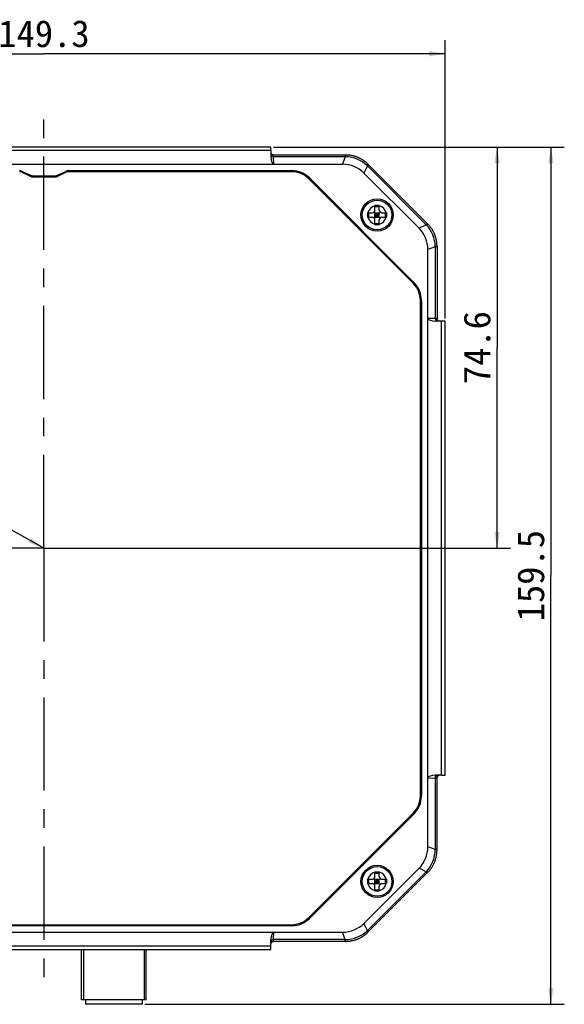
# Model space of a CAD drawing. Header units: millimetres. Extents: x 57 to 738, y 60 to 568.
# Tile 8 of 27: x 166 to 267, y 231 to 414. Entities that reach past the tile are written whole.
import ezdxf
from ezdxf.enums import TextEntityAlignment as Align

# ---------------------------------------------------------------- set-up
doc = ezdxf.new("R2010")
doc.units = ezdxf.units.MM
doc.header["$LTSCALE"] = 46.255
doc.linetypes.add('CENTER', pattern=[0.6, 0.375, -0.075, 0.075, -0.075])
doc.layers.get('0').update_dxf_attribs({"linetype": 'CONTINUOUS'})
for name, color, linetype in [('00_COMPONENTS', 7, 'CONTINUOUS'), ('03_ALL_AXES', 7, 'CONTINUOUS'), ('50_ALL_DETAILS', 7, 'CONTINUOUS'), ('51__DRAFT_DIMS', 7, 'CONTINUOUS')]:
    doc.layers.add(name, color=color, linetype=linetype)
doc.styles.get("Standard").update_dxf_attribs({"font": 'simfang.ttf'})
doc.dimstyles.new('DIMSTYLE_1', dxfattribs={"dimtxt": 5, "dimasz": 3, "dimexe": 2.5, "dimexo": 0.5, "dimgap": 1.25, "dimtad": 1, "dimdec": 1, "dimdsep": 46, "dimtxsty": 'Standard', "dimblk": '_FILLED', "dimblk1": '_FILLED', "dimblk2": '_FILLED', "dimcen": 0.09, "dimclrt": 3, "dimazin": 2, "dimtp": 0.5, "dimtm": 0.5, "dimtfac": 1, "dimtdec": 1, "dimtofl": 0, "dimtmove": 0, "dimatfit": 3, "dimldrblk": '_FILLED', "dimfxl": 1, "dimtolj": 1, "dimarcsym": 0})
doc.dimstyles.new('DIMSTYLE_3', dxfattribs={"dimtxt": 5, "dimasz": 3, "dimexe": 2.5, "dimexo": 0.5, "dimgap": 1.25, "dimtad": 1, "dimdec": 1, "dimdsep": 46, "dimtxsty": 'Standard', "dimblk": '_FILLED', "dimblk1": '_FILLED', "dimblk2": '_FILLED', "dimcen": 0.09, "dimclrt": 3, "dimazin": 2, "dimtp": 0.3, "dimtm": 0.3, "dimtfac": 1, "dimtdec": 1, "dimtofl": 0, "dimtmove": 0, "dimatfit": 3, "dimldrblk": '_FILLED', "dimfxl": 1, "dimtolj": 1, "dimarcsym": 0})
doc.dimstyles.get("Standard").update_dxf_attribs({"dimtxt": 3, "dimasz": 3, "dimexe": 2.5, "dimexo": 0.5, "dimtad": 1, "dimdsep": 46, "dimtxsty": 'Standard', "dimblk": '_FILLED', "dimblk1": '_FILLED', "dimblk2": '_FILLED', "dimcen": 0.09, "dimclrt": 3, "dimazin": 2, "dimtol": 1, "dimtp": 0.01, "dimtm": 0.01, "dimtfac": 1, "dimtofl": 0, "dimtmove": 0, "dimatfit": 3, "dimldrblk": '_FILLED', "dimfxl": 1, "dimtolj": 1, "dimarcsym": 0})

# ---------------------------------------------------------------- blocks, each defined once
blk = doc.blocks.new('_FILLED')
at = {"color": 0, "linetype": 'ByBlock'}
blk.add_solid([(0, 0), (-1, 0.167), (-1, -0.167)], dxfattribs=at)
blk = doc.blocks.new('*D1')
at = {"layer": '51__DRAFT_DIMS', "color": 4, "transparency": 16777216}
for p, q in [((95.52, 358.25), (95.52, 410.01)), ((244.81, 358.25), (244.81, 410.01)), ((95.52, 407.51), (170.16, 407.51)), ((244.81, 407.51), (170.16, 407.51))]:
    blk.add_line(p, q, dxfattribs=at)
at = {"layer": '51__DRAFT_DIMS', "color": 4, "transparency": 16777216, "xscale": 3, "yscale": 3, "zscale": 3}
for p, rotation in [((95.52, 407.51), 179.9989608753), ((244.81, 407.51), 359.9989608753)]:
    blk.add_blockref('_FILLED', p, dxfattribs=dict(at, rotation=rotation))
at = {"layer": '51__DRAFT_DIMS', "color": 3, "transparency": 16777216}
blk.add_text('149.3', height=5, dxfattribs=at).set_placement((170.16, 408.76), align=Align.CENTER)
blk = doc.blocks.new('*D2')
at = {"layer": '51__DRAFT_DIMS', "color": 4, "transparency": 16777216}
for p, q in [((212.9, 390.15), (267.01, 390.15)), ((264.51, 390.15), (264.51, 310.4)), ((264.51, 230.64), (264.51, 310.4)), ((188.91, 230.64), (267.01, 230.64))]:
    blk.add_line(p, q, dxfattribs=at)
at = {"layer": '51__DRAFT_DIMS', "color": 4, "transparency": 16777216, "xscale": 3, "yscale": 3, "zscale": 3}
for p, rotation in [((264.51, 390.15), 89.9989608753), ((264.51, 230.64), 269.9989608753)]:
    blk.add_blockref('_FILLED', p, dxfattribs=dict(at, rotation=rotation))
at = {"layer": '51__DRAFT_DIMS', "color": 3, "transparency": 16777216}
blk.add_text('159.5', height=5, rotation=90, dxfattribs=at).set_placement((263.26, 310.4), align=Align.CENTER)
blk = doc.blocks.new('*D4')
at = {"layer": '51__DRAFT_DIMS', "color": 4, "transparency": 16777216}
for p, q in [((212.9, 390.15), (257, 390.15)), ((254.5, 390.15), (254.5, 352.83)), ((254.5, 315.51), (254.5, 352.83)), ((170.66, 315.51), (257, 315.51))]:
    blk.add_line(p, q, dxfattribs=at)
at = {"layer": '51__DRAFT_DIMS', "color": 4, "transparency": 16777216, "xscale": 3, "yscale": 3, "zscale": 3}
for p, rotation in [((254.5, 390.15), 90), ((254.5, 315.51), 270)]:
    blk.add_blockref('_FILLED', p, dxfattribs=dict(at, rotation=rotation))
at = {"layer": '51__DRAFT_DIMS', "color": 3, "transparency": 16777216}
blk.add_text('74.6', height=5, rotation=90, dxfattribs=at).set_placement((253.25, 352.83), align=Align.CENTER)

msp = doc.modelspace()

# ---------------------------------------------------------------- linework, layer by layer
at = {"layer": '00_COMPONENTS', "color": 4}
for p, q in [((212.414, 389.503), (127.914, 389.505)), ((226.217, 388.663), (226.217, 388.344)), ((212.923, 386.958), (212.911, 388.344)), ((226.217, 388.344), (212.911, 388.344)), ((226.217, 388.344), (225.749, 386.958)), ((230.358, 386.628), (229.709, 385.318)), ((230.584, 386.854), (230.358, 386.628)), ((230.358, 386.628), (241.284, 375.702)), ((241.284, 375.702), (239.974, 375.052)), ((241.51, 375.927), (241.284, 375.702)), ((243, 371.56), (241.614, 371.092)), ((243, 371.56), (243, 358.254)), ((243.319, 371.56), (243, 371.56)), ((243, 358.254), (241.614, 358.266)), ((244.158, 273.258), (244.159, 357.758)), ((241.612, 272.749), (242.998, 272.761)), ((242.998, 272.761), (242.998, 259.455)), ((242.998, 259.455), (241.612, 259.923)), ((243.317, 259.455), (242.998, 259.455)), ((241.282, 255.314), (230.356, 244.387)), ((241.282, 255.314), (239.972, 255.963)), ((241.508, 255.088), (241.282, 255.314)), ((230.356, 244.387), (229.706, 245.698)), ((212.908, 242.672), (212.92, 244.058)), ((226.214, 242.672), (225.746, 244.058)), ((230.581, 244.162), (230.356, 244.387)), ((226.214, 242.672), (212.908, 242.672)), ((226.214, 242.353), (226.214, 242.672)), ((127.912, 241.514), (212.412, 241.513)), ((177.538, 240.863), (177.538, 231.443)), ((188.788, 240.863), (188.788, 231.443))]:
    msp.add_line(p, q, dxfattribs=at)
at = {"layer": '00_COMPONENTS', "color": 7}
for p, q in [((212.403, 390.154), (127.926, 390.155)), ((212.414, 389.503), (212.414, 388.357)), ((226.292, 388.663), (212.897, 388.663)), ((114.579, 386.96), (225.749, 386.958)), ((212.415, 388.325), (212.414, 388.357)), ((230.531, 386.907), (241.51, 375.927)), ((166.023, 385.462), (167.615, 384.706)), ((166.067, 385.662), (167.659, 384.906)), ((168.088, 384.809), (172.24, 384.809)), ((172.669, 384.906), (174.262, 385.662)), ((172.713, 384.706), (174.306, 385.462)), ((174.691, 385.759), (216.311, 385.758)), ((216.304, 385.558), (174.735, 385.559)), ((229.709, 385.318), (239.974, 375.052)), ((168.044, 384.609), (172.284, 384.609)), ((219.415, 384.269), (238.925, 364.759)), ((239.067, 364.907), (219.564, 384.411)), ((231.764, 378.408), (231.764, 379.258)), ((232.564, 379.258), (232.475, 379.258)), ((232.564, 378.408), (232.564, 379.258)), ((230.414, 377.908), (231.264, 377.908)), ((230.414, 377.508), (230.414, 377.908)), ((230.414, 377.175), (230.414, 377.508)), ((230.608, 377.108), (230.608, 377.908)), ((231.618, 376.961), (232.711, 378.054)), ((232.711, 376.961), (231.618, 378.054)), ((231.764, 379.063), (232.564, 379.063)), ((231.764, 377.108), (231.764, 377.908)), ((231.764, 377.908), (232.564, 377.908)), ((231.764, 377.508), (232.564, 377.508)), ((232.164, 377.108), (232.164, 377.908)), ((232.564, 377.108), (232.564, 377.908)), ((233.064, 377.908), (233.914, 377.908)), ((233.72, 377.108), (233.72, 377.908)), ((233.914, 377.908), (233.914, 377.841)), ((233.914, 377.841), (233.914, 377.508)), ((233.914, 377.508), (233.914, 377.108)), ((230.414, 377.108), (230.414, 377.175)), ((230.414, 377.108), (231.264, 377.108)), ((231.764, 377.108), (232.564, 377.108)), ((231.764, 375.758), (231.764, 376.608)), ((231.764, 375.952), (232.564, 375.952)), ((231.764, 375.758), (231.853, 375.758)), ((232.564, 375.758), (232.564, 376.608)), ((233.064, 377.108), (233.914, 377.108)), ((241.563, 375.874), (241.51, 375.927)), ((241.612, 259.923), (241.614, 371.092)), ((243.319, 371.635), (243.319, 358.241)), ((240.212, 269.368), (240.214, 361.647)), ((240.414, 361.654), (240.412, 269.361)), ((243.012, 357.758), (242.98, 357.758)), ((244.159, 357.758), (243.012, 357.758)), ((244.808, 273.269), (244.809, 357.746)), ((242.979, 273.257), (243.011, 273.258)), ((244.158, 273.258), (243.011, 273.258)), ((243.317, 259.38), (243.317, 272.774)), ((238.923, 266.256), (219.413, 246.747)), ((219.561, 246.605), (239.065, 266.108)), ((239.972, 255.963), (229.706, 245.698)), ((241.561, 255.141), (230.581, 244.162)), ((231.762, 254.408), (231.762, 255.258)), ((231.762, 255.063), (232.562, 255.063)), ((232.562, 255.258), (232.473, 255.258)), ((232.562, 254.408), (232.562, 255.258)), ((230.412, 253.908), (231.262, 253.908)), ((230.412, 253.508), (230.412, 253.908)), ((230.412, 253.175), (230.412, 253.508)), ((230.412, 253.108), (230.412, 253.175)), ((230.412, 253.108), (231.262, 253.108)), ((230.606, 253.108), (230.606, 253.908)), ((232.708, 252.961), (231.615, 254.054)), ((231.615, 252.961), (232.708, 254.054)), ((231.762, 253.908), (232.562, 253.908)), ((231.762, 253.108), (231.762, 253.908)), ((231.762, 253.508), (232.562, 253.508)), ((231.762, 253.108), (232.562, 253.108)), ((232.162, 253.108), (232.162, 253.908)), ((232.562, 253.108), (232.562, 253.908)), ((233.062, 253.908), (233.912, 253.908)), ((233.062, 253.108), (233.912, 253.108)), ((233.718, 253.108), (233.718, 253.908)), ((233.912, 253.908), (233.912, 253.841)), ((233.912, 253.841), (233.912, 253.508)), ((233.912, 253.508), (233.912, 253.108)), ((231.762, 251.758), (231.762, 252.608)), ((231.762, 251.952), (232.562, 251.952)), ((231.762, 251.758), (231.851, 251.758)), ((232.562, 251.758), (232.562, 252.608)), ((114.577, 244.06), (225.746, 244.058)), ((216.309, 245.258), (124.015, 245.26)), ((124.022, 245.46), (216.302, 245.458)), ((230.528, 244.109), (230.581, 244.162)), ((212.412, 242.659), (212.412, 242.691)), ((212.412, 241.513), (212.412, 242.659)), ((226.289, 242.353), (212.895, 242.353)), ((127.923, 240.864), (212.4, 240.862)), ((177.163, 231.443), (177.163, 240.863)), ((189.163, 231.443), (189.163, 240.863)), ((189.163, 231.443), (177.163, 231.443)), ((177.913, 231.443), (177.913, 230.643)), ((188.413, 231.443), (188.413, 230.643)), ((188.413, 230.643), (177.913, 230.643))]:
    msp.add_line(p, q, dxfattribs=at)
for points in [[(212.897, 388.663), (212.88, 388.663), (212.864, 388.664), (212.847, 388.666), (212.83, 388.668), (212.813, 388.67), (212.797, 388.673), (212.78, 388.677), (212.764, 388.681), (212.749, 388.686), (212.733, 388.691), (212.718, 388.696), (212.704, 388.702), (212.69, 388.708), (212.677, 388.714), (212.664, 388.721), (212.652, 388.728), (212.64, 388.734), (212.629, 388.742), (212.618, 388.749), (212.607, 388.756), (212.597, 388.764), (212.587, 388.772), (212.577, 388.779), (212.568, 388.787), (212.559, 388.795), (212.55, 388.803), (212.542, 388.812), (212.534, 388.82), (212.526, 388.828), (212.519, 388.836), (212.512, 388.845), (212.505, 388.853), (212.499, 388.861), (212.493, 388.87), (212.487, 388.878), (212.481, 388.886), (212.476, 388.895), (212.471, 388.903), (212.466, 388.911), (212.461, 388.92), (212.457, 388.928), (212.452, 388.936), (212.448, 388.944), (212.445, 388.952), (212.441, 388.96), (212.438, 388.968), (212.435, 388.975), (212.432, 388.983), (212.429, 388.99), (212.426, 388.997), (212.424, 389.004), (212.422, 389.011), (212.42, 389.018), (212.418, 389.024), (212.416, 389.03), (212.415, 389.035), (212.414, 389.037)], [(230.531, 386.907), (230.466, 386.97), (230.39, 387.043), (230.313, 387.114), (230.234, 387.184), (230.154, 387.253), (230.073, 387.32), (229.99, 387.385), (229.907, 387.45), (229.822, 387.512), (229.737, 387.574), (229.65, 387.633), (229.562, 387.691), (229.473, 387.748), (229.384, 387.803), (229.293, 387.857), (229.201, 387.909), (229.109, 387.959), (229.015, 388.008), (228.921, 388.055), (228.826, 388.1), (228.73, 388.144), (228.634, 388.186), (228.536, 388.226), (228.438, 388.264), (228.34, 388.301), (228.24, 388.336), (228.14, 388.37), (228.04, 388.401), (227.939, 388.431), (227.837, 388.459), (227.735, 388.486), (227.633, 388.51), (227.53, 388.533), (227.427, 388.554), (227.323, 388.573), (227.219, 388.59), (227.115, 388.606), (227.011, 388.619), (226.906, 388.631), (226.801, 388.641), (226.696, 388.649), (226.591, 388.655), (226.486, 388.66), (226.381, 388.662), (226.292, 388.663)], [(243.319, 371.635), (243.318, 371.725), (243.316, 371.831), (243.311, 371.936), (243.305, 372.041), (243.297, 372.146), (243.287, 372.251), (243.275, 372.355), (243.261, 372.46), (243.246, 372.564), (243.229, 372.668), (243.21, 372.772), (243.189, 372.875), (243.166, 372.978), (243.142, 373.08), (243.115, 373.182), (243.087, 373.283), (243.057, 373.384), (243.026, 373.485), (242.992, 373.585), (242.957, 373.684), (242.92, 373.783), (242.882, 373.881), (242.841, 373.978), (242.799, 374.075), (242.756, 374.17), (242.71, 374.266), (242.663, 374.36), (242.614, 374.453), (242.564, 374.546), (242.512, 374.637), (242.459, 374.728), (242.404, 374.818), (242.347, 374.906), (242.289, 374.994), (242.229, 375.081), (242.168, 375.167), (242.105, 375.251), (242.041, 375.335), (241.975, 375.417), (241.908, 375.498), (241.839, 375.578), (241.77, 375.657), (241.698, 375.734), (241.626, 375.811), (241.563, 375.874)], [(243.693, 357.758), (243.692, 357.758), (243.686, 357.759), (243.68, 357.761), (243.674, 357.763), (243.667, 357.765), (243.661, 357.767), (243.654, 357.769), (243.646, 357.772), (243.639, 357.775), (243.632, 357.777), (243.624, 357.781), (243.616, 357.784), (243.609, 357.787), (243.601, 357.791), (243.593, 357.795), (243.585, 357.799), (243.577, 357.804), (243.568, 357.808), (243.56, 357.813), (243.552, 357.818), (243.544, 357.823), (243.535, 357.829), (243.527, 357.835), (243.519, 357.841), (243.51, 357.847), (243.502, 357.854), (243.493, 357.861), (243.485, 357.868), (243.477, 357.876), (243.468, 357.884), (243.46, 357.892), (243.452, 357.901), (243.444, 357.91), (243.436, 357.919), (243.428, 357.929), (243.42, 357.939), (243.412, 357.949), (243.405, 357.96), (243.398, 357.971), (243.39, 357.983), (243.383, 357.995), (243.377, 358.007), (243.37, 358.02), (243.364, 358.034), (243.357, 358.048), (243.352, 358.062), (243.346, 358.077), (243.341, 358.093), (243.336, 358.109), (243.332, 358.125), (243.329, 358.141), (243.326, 358.158), (243.323, 358.175), (243.321, 358.192), (243.32, 358.208), (243.319, 358.225), (243.319, 358.241)], [(243.317, 272.774), (243.317, 272.791), (243.318, 272.808), (243.32, 272.825), (243.322, 272.842), (243.324, 272.859), (243.327, 272.875), (243.331, 272.892), (243.335, 272.908), (243.34, 272.923), (243.345, 272.939), (243.35, 272.953), (243.356, 272.968), (243.362, 272.981), (243.368, 272.995), (243.375, 273.008), (243.382, 273.02), (243.389, 273.032), (243.396, 273.043), (243.403, 273.054), (243.41, 273.065), (243.418, 273.075), (243.426, 273.085), (243.433, 273.095), (243.441, 273.104), (243.449, 273.113), (243.458, 273.122), (243.466, 273.13), (243.474, 273.138), (243.482, 273.145), (243.49, 273.153), (243.499, 273.16), (243.507, 273.166), (243.515, 273.173), (243.524, 273.179), (243.532, 273.185), (243.54, 273.191), (243.549, 273.196), (243.557, 273.201), (243.565, 273.206), (243.574, 273.211), (243.582, 273.215), (243.59, 273.219), (243.598, 273.223), (243.606, 273.227), (243.614, 273.231), (243.622, 273.234), (243.629, 273.237), (243.637, 273.24), (243.644, 273.243), (243.651, 273.246), (243.658, 273.248), (243.665, 273.25), (243.672, 273.252), (243.678, 273.254), (243.684, 273.256), (243.69, 273.257), (243.691, 273.258)], [(241.561, 255.141), (241.624, 255.205), (241.697, 255.282), (241.768, 255.359), (241.838, 255.438), (241.907, 255.518), (241.974, 255.599), (242.039, 255.682), (242.104, 255.765), (242.166, 255.85), (242.228, 255.935), (242.287, 256.022), (242.346, 256.11), (242.402, 256.199), (242.457, 256.288), (242.511, 256.379), (242.563, 256.471), (242.613, 256.563), (242.662, 256.657), (242.709, 256.751), (242.754, 256.846), (242.798, 256.942), (242.84, 257.038), (242.88, 257.136), (242.919, 257.234), (242.955, 257.332), (242.991, 257.432), (243.024, 257.531), (243.056, 257.632), (243.085, 257.733), (243.113, 257.834), (243.14, 257.936), (243.164, 258.039), (243.187, 258.142), (243.208, 258.245), (243.227, 258.348), (243.244, 258.452), (243.26, 258.557), (243.273, 258.661), (243.285, 258.766), (243.295, 258.87), (243.303, 258.975), (243.309, 259.081), (243.314, 259.186), (243.316, 259.291), (243.317, 259.38)], [(226.289, 242.353), (226.379, 242.354), (226.485, 242.356), (226.59, 242.361), (226.695, 242.367), (226.8, 242.375), (226.905, 242.385), (227.01, 242.397), (227.114, 242.41), (227.218, 242.426), (227.322, 242.443), (227.426, 242.462), (227.529, 242.483), (227.632, 242.506), (227.734, 242.53), (227.836, 242.557), (227.938, 242.585), (228.039, 242.615), (228.139, 242.646), (228.239, 242.68), (228.338, 242.715), (228.437, 242.752), (228.535, 242.79), (228.632, 242.831), (228.729, 242.873), (228.825, 242.916), (228.92, 242.962), (229.014, 243.009), (229.107, 243.057), (229.2, 243.108), (229.291, 243.16), (229.382, 243.213), (229.472, 243.268), (229.561, 243.325), (229.648, 243.383), (229.735, 243.443), (229.821, 243.504), (229.905, 243.567), (229.989, 243.631), (230.071, 243.697), (230.152, 243.764), (230.232, 243.832), (230.311, 243.902), (230.388, 243.974), (230.465, 244.046), (230.528, 244.109)], [(212.412, 241.979), (212.412, 241.98), (212.413, 241.986), (212.415, 241.992), (212.417, 241.998), (212.419, 242.004), (212.421, 242.011), (212.423, 242.018), (212.426, 242.025), (212.429, 242.033), (212.432, 242.04), (212.435, 242.048), (212.438, 242.055), (212.442, 242.063), (212.445, 242.071), (212.449, 242.079), (212.453, 242.087), (212.458, 242.095), (212.462, 242.103), (212.467, 242.112), (212.472, 242.12), (212.478, 242.128), (212.483, 242.137), (212.489, 242.145), (212.495, 242.153), (212.502, 242.162), (212.508, 242.17), (212.515, 242.178), (212.523, 242.187), (212.53, 242.195), (212.538, 242.203), (212.546, 242.212), (212.555, 242.22), (212.564, 242.228), (212.573, 242.236), (212.583, 242.244), (212.593, 242.252), (212.604, 242.259), (212.614, 242.267), (212.625, 242.274), (212.637, 242.282), (212.649, 242.289), (212.661, 242.295), (212.674, 242.302), (212.688, 242.308), (212.702, 242.314), (212.716, 242.32), (212.731, 242.326), (212.747, 242.331), (212.763, 242.335), (212.779, 242.34), (212.796, 242.343), (212.812, 242.346), (212.829, 242.349), (212.846, 242.351), (212.862, 242.352), (212.879, 242.353), (212.895, 242.353)]]:
    msp.add_lwpolyline(points, dxfattribs=at)
for centre, radius in [((232.164, 377.508), 3), ((232.164, 377.508), 2.75), ((232.162, 253.508), 3), ((232.162, 253.508), 2.75)]:
    msp.add_circle(centre, radius, dxfattribs=at)
for centre, radius, start, end in [((225.749, 381.358), 5.6, 44.99896, 89.99896), ((165.594, 384.559), 1, 64.58896, 89.99896), ((165.638, 384.759), 1, 64.59124, 89.99896), ((168.089, 385.809), 1, 244.59124, 269.99896), ((172.24, 385.809), 1, 269.99896, 295.40668), ((174.691, 384.759), 1, 89.99896, 115.40668), ((174.735, 384.559), 1, 89.99896, 115.40896), ((216.304, 381.158), 4.4, 44.99896, 89.99896), ((216.311, 381.158), 4.6, 44.99896, 89.99896), ((168.044, 385.609), 1, 244.58896, 269.99896), ((172.284, 385.609), 1, 269.99896, 295.40896), ((232.158, 106.743), 272.514, 89.93337, 90.08286), ((231.264, 378.408), 0.5, 269.99896, 359.99896), ((233.064, 378.408), 0.5, 179.99896, 269.99896), ((231.264, 376.608), 0.5, 359.99896, 89.99896), ((232.17, 648.272), 272.514, 269.93337, 270.08286), ((233.064, 376.608), 0.5, 89.99896, 179.99896), ((236.014, 371.092), 5.6, 359.99896, 44.99896), ((235.814, 361.648), 4.4, 359.99896, 44.99896), ((235.814, 361.655), 4.6, 359.99896, 44.99896), ((235.812, 269.368), 4.4, 314.99896, 359.99896), ((235.812, 269.361), 4.6, 314.99896, 359.99896), ((236.012, 259.923), 5.6, 314.99896, 359.99896), ((232.156, -17.257), 272.514, 89.93337, 90.08286), ((231.262, 254.408), 0.5, 269.99896, 359.99896), ((231.262, 252.608), 0.5, 359.99896, 89.99896), ((233.062, 254.408), 0.5, 179.99896, 269.99896), ((233.062, 252.608), 0.5, 89.99896, 179.99896), ((232.168, 524.272), 272.514, 269.93337, 270.08286), ((216.302, 249.858), 4.4, 269.99896, 314.99896), ((216.309, 249.858), 4.6, 269.99896, 314.99896), ((225.747, 249.658), 5.6, 269.99896, 314.99896)]:
    msp.add_arc(centre, radius, start, end, dxfattribs=at)
at = {"layer": '00_COMPONENTS', "color": 4}
for centre, radius, start, end in [((225.265, 352.116), 36.24, 88.34844, 88.49559), ((226.137, 382.295), 6.048, 46.63147, 88.36645), ((205.413, 360.34), 36.24, 46.50233, 46.64948), ((232.164, 377.508), 1.75, 103.21194, 166.78598), ((232.164, 377.508), 1.75, 13.21194, 76.78598), ((232.164, 377.508), 1.75, 193.21194, 256.78598), ((232.164, 377.508), 1.75, 283.21194, 346.78598), ((214.995, 350.758), 36.24, 43.34844, 43.49559), ((236.951, 371.481), 6.048, 1.63147, 43.36645), ((206.772, 370.61), 36.24, 1.50233, 1.64948), ((236.949, 259.535), 6.048, 316.63147, 358.36645), ((206.77, 260.407), 36.24, 358.34844, 358.49559), ((232.162, 253.508), 1.75, 103.21194, 166.78598), ((232.162, 253.508), 1.75, 13.21194, 76.78598), ((214.994, 280.258), 36.24, 316.50233, 316.64948), ((232.162, 253.508), 1.75, 193.21194, 256.78598), ((232.162, 253.508), 1.75, 283.21194, 346.78598), ((226.135, 248.72), 6.048, 271.63147, 313.36645), ((205.412, 270.677), 36.24, 313.34844, 313.49559), ((225.264, 278.899), 36.24, 271.50233, 271.64948)]:
    msp.add_arc(centre, radius, start, end, dxfattribs=at)
at = {"layer": '00_COMPONENTS', "color": 7}
for centre, major_axis, ratio, start_param, end_param in [((212.388, 388.654), (0.015, 1.5), 0.014384, -0.9685155, 0.0001422), ((212.914, 388.334), (-0.01, 1.376), 0.3634085, -4.7082491, -3.144127), ((242.99, 358.258), (1.376, -0.01), 0.3634085, -3.1390583, -1.5749362), ((243.309, 357.731), (1.5, 0.015), 0.014384, -0.0001422, 0.9685155), ((242.988, 272.757), (1.376, 0.01), 0.3634085, 1.5749362, 3.1390583), ((243.308, 273.284), (1.5, -0.015), 0.014384, -0.9685155, 0.0001422), ((212.912, 242.682), (0.01, 1.376), 0.3634085, 0.0025344, 1.5666565), ((212.385, 242.362), (-0.015, 1.5), 0.014384, -3.1417349, -2.1730772)]:
    msp.add_ellipse(centre, major_axis=major_axis, ratio=ratio, start_param=start_param, end_param=end_param, dxfattribs=at)
at = {"layer": '00_COMPONENTS', "color": 4}
for points, knots in [([(212.911, 388.344), (212.851, 388.344), (212.733, 388.36), (212.577, 388.432), (212.478, 388.528), (212.431, 388.619), (212.418, 388.667), (212.414, 388.691)], [0, 0, 0, 0, 0.2741326, 0.5352691, 0.7759764, 0.8896084, 1, 1, 1, 1]), ([(212.911, 388.344), (212.911, 388.368), (212.91, 388.414), (212.909, 388.478), (212.908, 388.532), (212.906, 388.578), (212.904, 388.61), (212.903, 388.63), (212.902, 388.642), (212.901, 388.651), (212.9, 388.657), (212.899, 388.661), (212.898, 388.663), (212.897, 388.663)], [0, 0, 0, 0, 0.2270492, 0.4271012, 0.5987929, 0.7409504, 0.8526171, 0.8967816, 0.933074, 0.9614516, 0.9819095, 0.9945366, 1, 1, 1, 1]), ([(226.292, 388.663), (226.292, 388.663), (226.294, 388.661), (226.294, 388.657), (226.296, 388.65), (226.297, 388.641), (226.298, 388.629), (226.3, 388.609), (226.302, 388.577), (226.304, 388.531), (226.306, 388.476), (226.308, 388.411), (226.309, 388.366), (226.31, 388.341)], [0, 0, 0, 0, 0.005533, 0.0182179, 0.0387246, 0.0671457, 0.1034743, 0.147669, 0.2593726, 0.4015297, 0.5731748, 0.7731243, 1, 1, 1, 1]), ([(230.531, 386.907), (230.53, 386.907), (230.528, 386.907), (230.525, 386.905), (230.519, 386.901), (230.512, 386.895), (230.503, 386.888), (230.487, 386.874), (230.463, 386.853), (230.429, 386.822), (230.389, 386.785), (230.342, 386.741), (230.308, 386.709), (230.291, 386.692)], [0, 0, 0, 0, 0.0055329, 0.0182178, 0.0387246, 0.0671457, 0.1034742, 0.1476689, 0.2593725, 0.4015296, 0.5731748, 0.7731243, 1, 1, 1, 1]), ([(241.563, 375.874), (241.564, 375.874), (241.563, 375.871), (241.561, 375.868), (241.557, 375.862), (241.551, 375.855), (241.544, 375.846), (241.531, 375.83), (241.509, 375.806), (241.479, 375.772), (241.441, 375.732), (241.397, 375.685), (241.365, 375.652), (241.348, 375.634)], [0, 0, 0, 0, 0.005533, 0.0182179, 0.0387246, 0.0671457, 0.1034743, 0.147669, 0.2593726, 0.4015297, 0.5731748, 0.7731243, 1, 1, 1, 1]), ([(243.319, 371.635), (243.319, 371.636), (243.317, 371.637), (243.313, 371.638), (243.306, 371.639), (243.297, 371.64), (243.286, 371.641), (243.265, 371.643), (243.233, 371.645), (243.187, 371.647), (243.132, 371.649), (243.068, 371.651), (243.022, 371.652), (242.997, 371.653)], [0, 0, 0, 0, 0.0055329, 0.0182178, 0.0387246, 0.0671457, 0.1034742, 0.1476689, 0.2593725, 0.4015296, 0.5731748, 0.7731243, 1, 1, 1, 1]), ([(243, 358.254), (242.999, 358.194), (243.016, 358.077), (243.088, 357.92), (243.184, 357.821), (243.275, 357.774), (243.322, 357.761), (243.346, 357.758)], [0, 0, 0, 0, 0.2741326, 0.5352691, 0.7759764, 0.8896084, 1, 1, 1, 1]), ([(243.319, 358.241), (243.319, 358.241), (243.317, 358.242), (243.313, 358.243), (243.306, 358.244), (243.297, 358.245), (243.286, 358.246), (243.265, 358.248), (243.233, 358.249), (243.188, 358.251), (243.133, 358.252), (243.069, 358.253), (243.024, 358.254), (243, 358.254)], [0, 0, 0, 0, 0.0054632, 0.0180896, 0.0385466, 0.0669235, 0.103215, 0.147379, 0.2590442, 0.4012005, 0.5728913, 0.7729464, 1, 1, 1, 1]), ([(242.998, 272.761), (242.998, 272.821), (243.014, 272.939), (243.086, 273.095), (243.183, 273.194), (243.273, 273.241), (243.321, 273.254), (243.345, 273.258)], [0, 0, 0, 0, 0.2741326, 0.5352691, 0.7759764, 0.8896084, 1, 1, 1, 1]), ([(242.998, 272.761), (243.022, 272.761), (243.068, 272.762), (243.132, 272.763), (243.187, 272.764), (243.232, 272.766), (243.264, 272.767), (243.284, 272.769), (243.296, 272.77), (243.305, 272.771), (243.311, 272.772), (243.315, 272.773), (243.317, 272.774), (243.317, 272.774)], [0, 0, 0, 0, 0.2270492, 0.4271012, 0.5987929, 0.7409504, 0.8526171, 0.8967816, 0.933074, 0.9614516, 0.9819095, 0.9945366, 1, 1, 1, 1]), ([(243.317, 259.38), (243.317, 259.379), (243.315, 259.378), (243.311, 259.377), (243.304, 259.376), (243.295, 259.375), (243.284, 259.374), (243.263, 259.372), (243.231, 259.37), (243.185, 259.368), (243.13, 259.366), (243.066, 259.364), (243.02, 259.363), (242.995, 259.362)], [0, 0, 0, 0, 0.005533, 0.0182179, 0.0387246, 0.0671457, 0.1034743, 0.147669, 0.2593726, 0.4015297, 0.5731748, 0.7731243, 1, 1, 1, 1]), ([(241.561, 255.141), (241.561, 255.142), (241.561, 255.144), (241.559, 255.147), (241.555, 255.153), (241.549, 255.16), (241.542, 255.169), (241.528, 255.185), (241.507, 255.209), (241.476, 255.243), (241.439, 255.283), (241.395, 255.33), (241.363, 255.364), (241.346, 255.381)], [0, 0, 0, 0, 0.0055329, 0.0182178, 0.0387246, 0.0671457, 0.1034742, 0.1476689, 0.2593725, 0.4015296, 0.5731748, 0.7731243, 1, 1, 1, 1]), ([(230.528, 244.109), (230.528, 244.108), (230.525, 244.109), (230.522, 244.111), (230.516, 244.115), (230.509, 244.12), (230.5, 244.128), (230.484, 244.141), (230.46, 244.162), (230.427, 244.193), (230.386, 244.231), (230.339, 244.275), (230.306, 244.307), (230.288, 244.323)], [0, 0, 0, 0, 0.005533, 0.0182179, 0.0387246, 0.0671457, 0.1034743, 0.147669, 0.2593726, 0.4015297, 0.5731748, 0.7731243, 1, 1, 1, 1]), ([(212.908, 242.672), (212.848, 242.672), (212.731, 242.656), (212.574, 242.584), (212.476, 242.488), (212.428, 242.397), (212.415, 242.35), (212.412, 242.326)], [0, 0, 0, 0, 0.2741326, 0.5352691, 0.7759764, 0.8896084, 1, 1, 1, 1]), ([(212.895, 242.353), (212.895, 242.353), (212.896, 242.355), (212.897, 242.359), (212.898, 242.366), (212.899, 242.375), (212.9, 242.386), (212.902, 242.407), (212.903, 242.438), (212.905, 242.484), (212.906, 242.539), (212.907, 242.602), (212.908, 242.648), (212.908, 242.672)], [0, 0, 0, 0, 0.0054632, 0.0180896, 0.0385466, 0.0669235, 0.103215, 0.147379, 0.2590442, 0.4012005, 0.5728913, 0.7729464, 1, 1, 1, 1]), ([(226.289, 242.353), (226.29, 242.353), (226.291, 242.355), (226.292, 242.359), (226.293, 242.366), (226.294, 242.375), (226.295, 242.386), (226.297, 242.407), (226.299, 242.439), (226.301, 242.485), (226.303, 242.54), (226.305, 242.604), (226.306, 242.65), (226.307, 242.675)], [0, 0, 0, 0, 0.0055329, 0.0182178, 0.0387246, 0.0671457, 0.1034742, 0.1476689, 0.2593725, 0.4015296, 0.5731748, 0.7731243, 1, 1, 1, 1])]:
    msp.add_open_spline(points, degree=3, knots=knots, dxfattribs=at)
at = {"layer": '03_ALL_AXES', "color": 1, "linetype": 'CENTER'}
for q in [(170.163, 395.497), (90.175, 315.509), (170.163, 235.521), (250.151, 315.509)]:
    msp.add_line((170.163, 315.509), q, dxfattribs=at)

# ---------------------------------------------------------------- dimensions: what is measured, and where the dimension line sits
at = {"layer": '51__DRAFT_DIMS', "color": 4}
for base, p1, p2, angle, dimstyle, picture, middle in [((244.809, 407.506), (95.519, 357.748), (244.809, 357.745), 359.99896, 'DIMSTYLE_1', '*D1', (170.292, 407.508)), ((254.497, 390.153), (170.163, 315.509), (212.402, 390.153), 90, 'DIMSTYLE_3', '*D4', (254.497, 352.816)), ((264.507, 230.642), (212.402, 390.153), (188.413, 230.643), 269.99896, 'DIMSTYLE_1', '*D2', (264.508, 310.524))]:
    dim = msp.add_linear_dim(base=base, p1=p1, p2=p2, angle=angle, dimstyle=dimstyle, dxfattribs=at)
    dim.commit()
    dim.dimension.update_dxf_attribs({"geometry": picture, "text_midpoint": middle, "dimtype": 160})

# ---------------------------------------------------------------- leaders
at = {"layer": '50_ALL_DETAILS', "color": 4}
msp.add_leader([(170.163, 315.509), (88.919, 361.068), (83.919, 361.068)], dimstyle='Standard', override={"dimtad": 0}, dxfattribs=at)

doc.saveas('drawing.dxf')
